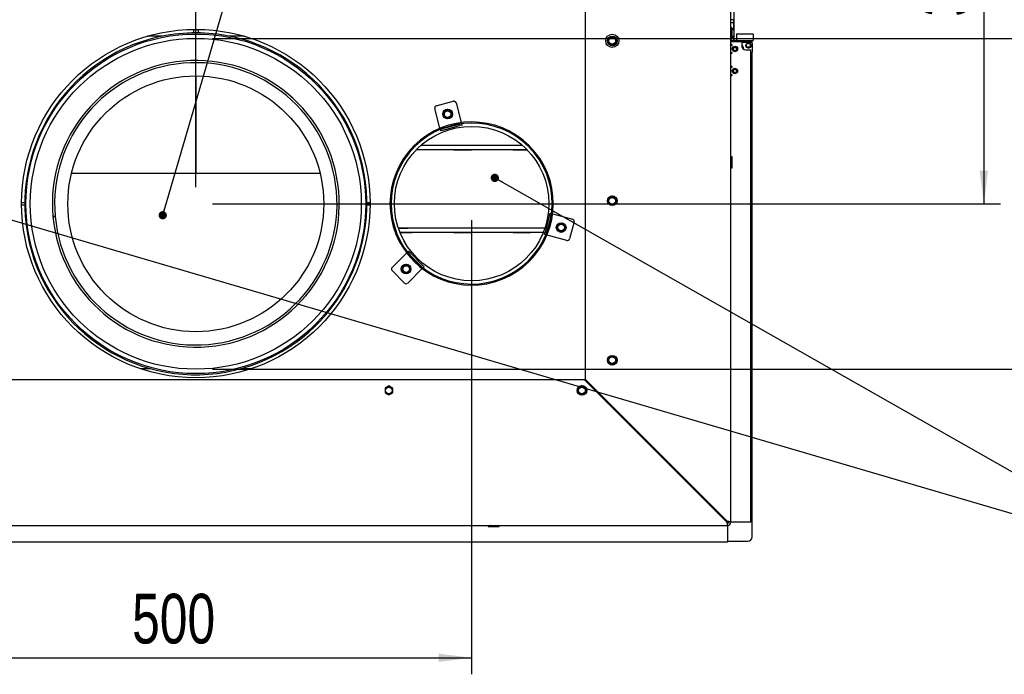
# Paper-space layout 'bovenaanzicht' of a CAD drawing. Header units: millimetres. Extents: x 21 to 204, y 7 to 289.
# Tile 7 of 19: x 78 to 137, y 104 to 143. Entities that reach past the tile are written whole.
import ezdxf

# ---------------------------------------------------------------- set-up
doc = ezdxf.new("R2010")
doc.units = ezdxf.units.MM
doc.layers.add('MATEN', color=7, linetype='Continuous')
doc.styles.add('SLDTEXTSTYLE4', font='TXT', dxfattribs={"width": 0.75})
doc.dimstyles.new('SLDDIMSTYLE4', dxfattribs={"dimtxt": 3, "dimasz": 2, "dimexe": 0, "dimexo": 0.0625, "dimgap": 0.75, "dimtad": 1, "dimdec": 0, "dimlfac": 15, "dimrnd": 1e-09, "dimzin": 12, "dimdsep": 46, "dimtxsty": 'SLDTEXTSTYLE4', "dimsah": 1, "dimcen": 0.09, "dimadec": 0, "dimazin": 3, "dimtfac": 1, "dimtmove": 0, "dimatfit": 0, "dimfxl": 0, "dimfrac": 2, "dimtolj": 1, "dimtzin": 12, "dimarcsym": 0})
doc.dimstyles.new('SLDDIMSTYLE5', dxfattribs={"dimtxt": 3, "dimasz": 2, "dimexe": 0, "dimexo": 0.0625, "dimgap": 0.75, "dimtad": 1, "dimdec": 0, "dimlfac": 15, "dimrnd": 1e-09, "dimzin": 12, "dimdsep": 46, "dimtxsty": 'SLDTEXTSTYLE4', "dimsah": 1, "dimcen": 0.09, "dimadec": 0, "dimazin": 3, "dimtfac": 1, "dimtofl": 0, "dimtmove": 0, "dimatfit": 3, "dimfxl": 0, "dimfrac": 2, "dimtolj": 1, "dimtzin": 12, "dimarcsym": 0})
doc.dimstyles.new('SLDDIMSTYLE6', dxfattribs={"dimtxt": 0.18, "dimasz": 0.5, "dimexe": 0, "dimexo": 0.0625, "dimgap": 0, "dimtad": 0, "dimtih": 1, "dimtoh": 1, "dimdec": 0, "dimrnd": 1e-09, "dimzin": 0, "dimdsep": 46, "dimtxsty": 'Standard', "dimblk1": 'DOT', "dimblk2": 'DOT', "dimsah": 1, "dimcen": 0.09, "dimadec": 0, "dimazin": 0, "dimtfac": 0.5, "dimtdec": 0, "dimtofl": 0, "dimtmove": 0, "dimatfit": 3, "dimldrblk": 'DOT', "dimfxl": 0, "dimfrac": 2, "dimtolj": 1, "dimtzin": 0, "dimarcsym": 0})

# ---------------------------------------------------------------- blocks, each defined once
blk = doc.blocks.new('_D_48')
at = {"layer": 'MATEN'}
for p, q in [((66.674, 133.307), (66.674, 163.26)), ((76.674, 133.307), (76.674, 163.26)), ((66.674, 162.26), (60.674, 162.26)), ((66.674, 162.26), (76.674, 162.26)), ((76.674, 162.26), (82.674, 162.26))]:
    blk.add_line(p, q, dxfattribs=at)
for points in [[(66.674, 162.26), (64.674, 162.51), (64.674, 162.01)], [(76.674, 162.26), (78.674, 162.01), (78.674, 162.51)]]:
    blk.add_solid(points, dxfattribs=at)
at = {"layer": 'MATEN', "char_height": 3, "attachment_point": 1, "style": 'SLDTEXTSTYLE4'}
for s, insert in [('%%c', (59.633, 166.128)), ('150', (64.053, 166.128)), ('(2x)', (71.638, 166.128))]:
    blk.add_mtext(s, dxfattribs=dict(at, insert=insert))
blk = doc.blocks.new('_D_49')
at = {"layer": 'MATEN'}
for p, q in [((89.341, 142.291), (143.768, 142.291)), ((142.768, 122.291), (142.768, 142.291)), ((89.341, 122.291), (143.768, 122.291))]:
    blk.add_line(p, q, dxfattribs=at)
for points in [[(142.768, 142.291), (142.518, 140.291), (143.018, 140.291)], [(142.768, 122.291), (143.018, 124.291), (142.518, 124.291)]]:
    blk.add_solid(points, dxfattribs=at)
at = {"layer": 'MATEN', "char_height": 3, "attachment_point": 1, "rotation": 90, "style": 'SLDTEXTSTYLE4'}
for s, insert in [('300', (138.901, 130.645)), ('%%c', (138.901, 126.225))]:
    blk.add_mtext(s, dxfattribs=dict(at, insert=insert))
blk = doc.blocks.new('_D_51')
at = {"layer": 'MATEN'}
for p, q in [((71.674, 131.307), (71.674, 103.844)), ((105.007, 131.307), (105.007, 103.844)), ((71.674, 104.844), (105.007, 104.844))]:
    blk.add_line(p, q, dxfattribs=at)
for points in [[(71.674, 104.844), (73.674, 104.594), (73.674, 105.094)], [(105.007, 104.844), (103.007, 105.094), (103.007, 104.594)]]:
    blk.add_solid(points, dxfattribs=at)
at = {"layer": 'MATEN', "insert": (84.49, 108.711), "char_height": 3, "attachment_point": 1, "style": 'SLDTEXTSTYLE4'}
blk.add_mtext('500', dxfattribs=at)
blk = doc.blocks.new('_D_52')
at = {"layer": 'MATEN'}
for p, q in [((99.674, 154.707), (136.958, 154.707)), ((135.958, 154.707), (135.958, 132.291)), ((89.341, 132.291), (136.958, 132.291))]:
    blk.add_line(p, q, dxfattribs=at)
for points in [[(135.958, 154.707), (135.708, 152.707), (136.208, 152.707)], [(135.958, 132.291), (136.208, 134.291), (135.708, 134.291)]]:
    blk.add_solid(points, dxfattribs=at)
at = {"layer": 'MATEN', "insert": (132.09, 143.603), "char_height": 3, "attachment_point": 1, "rotation": 90, "style": 'SLDTEXTSTYLE4'}
blk.add_mtext('336', dxfattribs=at)
blk = doc.blocks.new('_D_53')
at = {"layer": 'MATEN'}
for p, q in [((53.807, 153.941), (53.807, 171.813)), ((88.341, 133.291), (88.341, 171.813)), ((53.807, 170.813), (88.341, 170.813))]:
    blk.add_line(p, q, dxfattribs=at)
for points in [[(53.807, 170.813), (55.807, 170.563), (55.807, 171.063)], [(88.341, 170.813), (86.341, 171.063), (86.341, 170.563)]]:
    blk.add_solid(points, dxfattribs=at)
at = {"layer": 'MATEN', "insert": (65.923, 174.68), "char_height": 3, "attachment_point": 1, "style": 'SLDTEXTSTYLE4'}
blk.add_mtext('518', dxfattribs=at)
blk = doc.blocks.new('_D_54')
at = {"layer": 'MATEN'}
for p, q in [((88.341, 133.291), (88.341, 171.945)), ((122.874, 153.341), (122.874, 171.945)), ((88.341, 170.945), (122.874, 170.945))]:
    blk.add_line(p, q, dxfattribs=at)
for points in [[(88.341, 170.945), (90.341, 170.695), (90.341, 171.195)], [(122.874, 170.945), (120.874, 171.195), (120.874, 170.695)]]:
    blk.add_solid(points, dxfattribs=at)
at = {"layer": 'MATEN', "insert": (101.482, 174.813), "char_height": 3, "attachment_point": 1, "style": 'SLDTEXTSTYLE4'}
blk.add_mtext('518', dxfattribs=at)
blk = doc.blocks.new('_DOT')
at = {"color": 0, "linetype": 'ByBlock', "lineweight": -2}
blk.add_line((-0.5, 0), (-1, 0), dxfattribs=at)
at = {"color": 0, "linetype": 'ByBlock', "const_width": 0.5}
blk.add_lwpolyline([(-0.25, 0, 1), (0.25, 0, 1)], format="xyb", close=True, dxfattribs=at)

psp = doc.layouts.new('bovenaanzicht')

# ---------------------------------------------------------------- linework, layer by layer
at = {"color": 7, "linetype": 'Continuous', "lineweight": 25}
for p, q in [((120.674, 113.041), (120.674, 148.841)), ((120.879, 142.174), (120.879, 148.774)), ((111.874, 148.507), (111.874, 121.688)), ((120.857, 143.424), (120.674, 143.424)), ((120.857, 143.224), (120.857, 143.424)), ((88.207, 142.84), (88.207, 142.623)), ((88.474, 142.84), (88.474, 142.623)), ((120.857, 143.224), (120.674, 143.224)), ((120.736, 142.934), (120.674, 142.934)), ((120.736, 142.934), (120.736, 142.301)), ((120.857, 142.774), (120.857, 143.224)), ((86.317, 142.424), (85.407, 142.424)), ((91.274, 142.424), (90.364, 142.424)), ((113.391, 142.343), (113.274, 142.275)), ((113.274, 142.275), (113.274, 142.141)), ((113.507, 142.41), (113.391, 142.343)), ((113.624, 142.343), (113.507, 142.41)), ((113.741, 142.275), (113.624, 142.343)), ((113.741, 142.141), (113.741, 142.275)), ((120.674, 142.301), (120.736, 142.301)), ((120.857, 142.774), (120.857, 142.461)), ((120.857, 142.174), (120.857, 142.461)), ((121.011, 142.574), (121.011, 142.174)), ((121.011, 142.574), (121.077, 142.574)), ((121.077, 142.574), (121.944, 142.574)), ((121.944, 142.574), (122.011, 142.574)), ((122.011, 142.574), (122.011, 142.174)), ((113.274, 142.006), (113.391, 141.939)), ((113.391, 141.939), (113.507, 141.871)), ((113.507, 141.871), (113.624, 141.939)), ((113.624, 141.939), (113.741, 142.006)), ((120.674, 142.107), (120.741, 142.107)), ((120.741, 141.924), (120.674, 141.924)), ((120.674, 141.891), (120.741, 141.891)), ((120.676, 141.891), (120.714, 141.924)), ((120.741, 142.174), (121.741, 142.174)), ((120.741, 142.107), (121.324, 142.107)), ((120.741, 141.891), (120.741, 141.924)), ((121.324, 142.107), (121.324, 141.857)), ((121.324, 142.107), (121.741, 142.107)), ((121.324, 142.057), (121.897, 142.057)), ((121.424, 141.76), (121.344, 141.76)), ((121.574, 141.607), (121.874, 141.607)), ((121.623, 141.758), (121.619, 141.758)), ((121.625, 141.958), (121.621, 141.958)), ((121.623, 141.758), (121.625, 141.958)), ((121.656, 141.758), (121.623, 141.758)), ((121.658, 141.958), (121.625, 141.958)), ((121.823, 141.757), (121.656, 141.758)), ((121.825, 141.957), (121.658, 141.958)), ((121.741, 142.174), (121.944, 142.174)), ((121.741, 142.107), (121.741, 142.174)), ((121.957, 142.107), (121.741, 142.107)), ((121.856, 141.757), (121.823, 141.757)), ((121.858, 141.957), (121.825, 141.957)), ((121.856, 141.757), (121.858, 141.957)), ((121.86, 141.757), (121.856, 141.757)), ((121.862, 141.957), (121.858, 141.957)), ((121.874, 113.041), (121.874, 141.607)), ((121.944, 142.174), (122.011, 142.174)), ((121.957, 142.02), (121.957, 142.107)), ((121.964, 141.991), (121.964, 141.457)), ((120.741, 141.424), (120.674, 141.424)), ((120.674, 141.391), (120.741, 141.391)), ((120.741, 141.391), (120.741, 141.424)), ((121.897, 141.391), (121.874, 141.391)), ((121.957, 112.157), (121.957, 141.428)), ((120.741, 140.591), (120.674, 140.591)), ((120.674, 140.557), (120.741, 140.557)), ((120.741, 140.557), (120.741, 140.591)), ((88.341, 140.024), (88.341, 134.127)), ((120.741, 140.091), (120.674, 140.091)), ((120.674, 140.057), (120.741, 140.057)), ((120.741, 140.059), (120.7, 140.091)), ((120.741, 140.057), (120.741, 140.091)), ((103.095, 136.868), (102.776, 138.059)), ((102.87, 138.223), (103.9, 138.499)), ((104.064, 138.404), (104.383, 137.213)), ((103.441, 137.919), (103.324, 137.851)), ((103.324, 137.851), (103.324, 137.717)), ((103.324, 137.582), (103.441, 137.515)), ((103.558, 137.986), (103.441, 137.919)), ((103.441, 137.515), (103.558, 137.447)), ((103.674, 137.919), (103.558, 137.986)), ((103.558, 137.447), (103.674, 137.515)), ((103.791, 137.851), (103.674, 137.919)), ((103.674, 137.515), (103.791, 137.582)), ((103.791, 137.717), (103.791, 137.851)), ((103.095, 136.868), (103.098, 136.856)), ((103.241, 136.838), (104.271, 137.114)), ((103.267, 136.741), (104.297, 137.017)), ((104.271, 137.114), (104.305, 137.123)), ((104.426, 137.052), (104.297, 137.017)), ((104.386, 137.201), (104.383, 137.213)), ((104.403, 137.136), (104.426, 137.052)), ((103.138, 136.707), (103.116, 136.791)), ((103.267, 136.741), (103.138, 136.707)), ((103.207, 136.829), (103.241, 136.838)), ((108.075, 135.824), (101.939, 135.824)), ((103.941, 135.844), (104.993, 135.844)), ((103.941, 135.824), (103.941, 135.844)), ((104.822, 135.844), (104.822, 135.824)), ((104.993, 135.844), (104.993, 135.824)), ((107.516, 135.844), (108.052, 135.844)), ((107.516, 135.824), (107.516, 135.844)), ((108.496, 135.796), (108.448, 135.749)), ((108.512, 135.78), (108.464, 135.733)), ((108.356, 135.557), (101.658, 135.557)), ((103.941, 135.537), (103.941, 135.557)), ((104.993, 135.537), (103.941, 135.537)), ((104.822, 135.557), (104.822, 135.537)), ((104.993, 135.557), (104.993, 135.537)), ((107.516, 135.537), (107.516, 135.557)), ((108.375, 135.537), (107.516, 135.537)), ((120.741, 135.124), (120.674, 135.124)), ((120.741, 134.457), (120.741, 135.124)), ((120.707, 134.64), (120.707, 134.991)), ((120.707, 134.591), (120.707, 134.64)), ((95.853, 134.127), (80.828, 134.127)), ((120.674, 134.457), (120.741, 134.457)), ((113.391, 132.676), (113.274, 132.609)), ((113.507, 132.744), (113.391, 132.676)), ((113.624, 132.676), (113.507, 132.744)), ((113.741, 132.609), (113.624, 132.676)), ((78.007, 132.357), (77.807, 132.357)), ((77.807, 132.224), (78.007, 132.224)), ((98.874, 132.357), (98.674, 132.357)), ((98.674, 132.224), (98.874, 132.224)), ((113.274, 132.609), (113.274, 132.474)), ((113.274, 132.339), (113.391, 132.272)), ((113.391, 132.272), (113.507, 132.205)), ((113.507, 132.205), (113.624, 132.272)), ((113.624, 132.272), (113.741, 132.339)), ((113.741, 132.474), (113.741, 132.609)), ((79.841, 131.536), (79.708, 131.524)), ((79.708, 131.517), (79.841, 131.529)), ((109.717, 131.597), (109.441, 130.567)), ((109.814, 131.572), (109.538, 130.541)), ((109.717, 131.597), (109.752, 131.726)), ((109.752, 131.726), (109.836, 131.704)), ((109.823, 131.606), (109.814, 131.572)), ((109.913, 131.683), (109.901, 131.686)), ((109.913, 131.683), (111.104, 131.364)), ((110.3, 131.06), (110.183, 130.993)), ((110.183, 130.993), (110.183, 130.858)), ((110.416, 131.127), (110.3, 131.06)), ((110.533, 131.06), (110.416, 131.127)), ((110.65, 130.993), (110.533, 131.06)), ((110.65, 130.858), (110.65, 130.993)), ((111.198, 131.201), (110.922, 130.17)), ((78.232, 130.498), (78.166, 130.487)), ((78.167, 130.48), (78.233, 130.492)), ((100.576, 130.844), (101.419, 130.844)), ((100.583, 130.824), (101.157, 130.824)), ((101.157, 130.557), (100.681, 130.557)), ((101.419, 130.537), (100.689, 130.537)), ((109.432, 130.824), (101.157, 130.824)), ((109.333, 130.557), (101.157, 130.557)), ((101.247, 130.844), (101.247, 130.824)), ((101.247, 130.557), (101.247, 130.537)), ((101.419, 130.844), (101.419, 130.824)), ((101.419, 130.557), (101.419, 130.537)), ((103.941, 130.844), (104.993, 130.844)), ((103.941, 130.824), (103.941, 130.844)), ((103.941, 130.537), (103.941, 130.557)), ((104.993, 130.537), (103.941, 130.537)), ((104.822, 130.844), (104.822, 130.824)), ((104.822, 130.557), (104.822, 130.537)), ((104.993, 130.844), (104.993, 130.824)), ((104.993, 130.557), (104.993, 130.537)), ((107.516, 130.844), (108.568, 130.844)), ((107.516, 130.824), (107.516, 130.844)), ((107.516, 130.537), (107.516, 130.557)), ((108.568, 130.537), (107.516, 130.537)), ((108.397, 130.844), (108.397, 130.824)), ((108.397, 130.557), (108.397, 130.537)), ((108.568, 130.844), (108.568, 130.824)), ((108.568, 130.557), (108.568, 130.537)), ((109.407, 130.438), (109.441, 130.567)), ((109.491, 130.416), (109.407, 130.438)), ((109.538, 130.541), (109.529, 130.507)), ((109.556, 130.398), (109.568, 130.395)), ((110.759, 130.076), (109.568, 130.395)), ((110.183, 130.723), (110.3, 130.656)), ((110.3, 130.656), (110.416, 130.589)), ((110.416, 130.589), (110.533, 130.656)), ((110.533, 130.656), (110.65, 130.723)), ((100.199, 128.442), (101.071, 129.314)), ((101.079, 129.322), (101.071, 129.314)), ((101.127, 129.37), (101.189, 129.432)), ((101.212, 129.267), (101.187, 129.292)), ((101.189, 129.432), (101.283, 129.338)), ((101.967, 128.513), (101.212, 129.267)), ((102.037, 128.583), (101.283, 129.338)), ((100.931, 128.55), (100.814, 128.482)), ((101.047, 128.617), (100.931, 128.55)), ((101.164, 128.55), (101.047, 128.617)), ((101.281, 128.482), (101.164, 128.55)), ((101.992, 128.488), (101.967, 128.513)), ((102.037, 128.583), (102.132, 128.489)), ((100.953, 127.499), (100.199, 128.253)), ((100.814, 128.482), (100.814, 128.348)), ((100.814, 128.213), (100.931, 128.146)), ((100.931, 128.146), (101.047, 128.078)), ((101.047, 128.078), (101.164, 128.146)), ((102.014, 128.371), (101.142, 127.499)), ((101.164, 128.146), (101.281, 128.213)), ((101.281, 128.348), (101.281, 128.482)), ((102.014, 128.371), (102.022, 128.38)), ((102.132, 128.489), (102.07, 128.427)), ((113.391, 123.037), (113.274, 122.97)), ((113.274, 122.97), (113.274, 122.835)), ((113.274, 122.7), (113.391, 122.633)), ((113.507, 123.104), (113.391, 123.037)), ((113.391, 122.633), (113.507, 122.566)), ((113.624, 123.037), (113.507, 123.104)), ((113.507, 122.566), (113.624, 122.633)), ((113.741, 122.97), (113.624, 123.037)), ((113.624, 122.633), (113.741, 122.7)), ((113.741, 122.835), (113.741, 122.97)), ((84.981, 122.324), (85.612, 122.324)), ((91.069, 122.324), (91.7, 122.324)), ((111.827, 121.641), (64.854, 121.641)), ((111.827, 121.641), (120.427, 113.041)), ((120.474, 113.088), (111.874, 121.688)), ((99.891, 121.209), (99.774, 121.142)), ((99.774, 121.142), (99.774, 121.007)), ((99.774, 120.873), (99.891, 120.805)), ((100.007, 121.277), (99.891, 121.209)), ((99.891, 120.805), (100.007, 120.738)), ((100.124, 121.209), (100.007, 121.277)), ((100.007, 120.738), (100.124, 120.805)), ((100.241, 121.142), (100.124, 121.209)), ((100.124, 120.805), (100.241, 120.873)), ((100.241, 121.007), (100.241, 121.142)), ((111.557, 121.209), (111.441, 121.142)), ((111.441, 121.142), (111.441, 121.007)), ((111.441, 120.873), (111.557, 120.805)), ((111.674, 121.277), (111.557, 121.209)), ((111.557, 120.805), (111.674, 120.738)), ((111.791, 121.209), (111.674, 121.277)), ((111.674, 120.738), (111.791, 120.805)), ((111.907, 121.142), (111.791, 121.209)), ((111.791, 120.805), (111.907, 120.873)), ((111.907, 121.007), (111.907, 121.142)), ((112.993, 120.474), (113.088, 120.474)), ((113.143, 120.324), (113.238, 120.324)), ((114.507, 119.055), (114.601, 118.866)), ((114.65, 118.912), (114.65, 118.817)), ((115.701, 117.777), (114.913, 118.566)), ((115.746, 117.816), (115.699, 117.769)), ((115.701, 117.777), (115.701, 117.86)), ((115.69, 117.777), (115.701, 117.777)), ((116.179, 117.383), (116.179, 117.289)), ((116.404, 117.158), (116.404, 117.064)), ((116.404, 117.157), (116.404, 117.063)), ((116.584, 116.977), (116.49, 116.977)), ((116.784, 116.777), (116.69, 116.777)), ((116.865, 116.696), (116.865, 116.602)), ((116.866, 116.696), (116.866, 116.602)), ((116.984, 116.577), (116.89, 116.577)), ((117.184, 116.377), (117.09, 116.377)), ((117.102, 116.377), (117.102, 116.365)), ((117.102, 116.377), (117.102, 116.365)), ((118.374, 115.188), (118.374, 115.094)), ((118.484, 115.011), (118.457, 115.011)), ((118.718, 114.844), (118.691, 114.824)), ((118.738, 114.824), (118.643, 114.824)), ((119.542, 114.019), (119.542, 114.005)), ((119.557, 114.005), (119.557, 113.91)), ((119.793, 113.769), (119.698, 113.769)), ((119.758, 113.736), (119.732, 113.736)), ((119.793, 113.754), (119.807, 113.754)), ((56.207, 112.841), (120.474, 112.841)), ((106.011, 112.841), (106.011, 112.774)), ((106.011, 112.774), (106.677, 112.774)), ((106.144, 112.807), (106.193, 112.807)), ((106.193, 112.807), (106.544, 112.807)), ((106.677, 112.774), (106.677, 112.841)), ((120.474, 112.841), (120.474, 112.974)), ((120.474, 112.841), (120.474, 112.774)), ((120.474, 112.774), (120.474, 111.841)), ((120.674, 113.041), (120.541, 113.041)), ((120.741, 113.041), (120.674, 113.041)), ((121.874, 113.041), (120.741, 113.041)), ((120.474, 111.891), (121.691, 111.891)), ((120.474, 111.841), (56.207, 111.841))]:
    psp.add_line(p, q, dxfattribs=at)
at = {"color": 7, "linetype": 'Continuous', "lineweight": 25, "flags": 128}
for points in [[(120.714, 141.391), (120.703, 141.399), (120.676, 141.424)], [(120.7, 140.557), (120.714, 140.57), (120.741, 140.589)], [(118.612, 114.856), (118.657, 114.895), (118.662, 114.9)], [(118.621, 114.846), (118.666, 114.885), (118.672, 114.89)]]:
    psp.add_lwpolyline(points, dxfattribs=at)
at = {"color": 7, "linetype": 'Continuous', "lineweight": 25}
for centre, radius in [((88.341, 132.307), 10.533), ((88.341, 132.291), 10.267), ((113.507, 142.141), 0.4), ((113.507, 142.141), 0.293), ((113.507, 142.141), 0.2), ((120.914, 141.657), 0.167), ((120.914, 141.657), 0.1), ((121.741, 141.857), 0.157), ((120.914, 140.324), 0.167), ((120.914, 140.324), 0.1), ((88.341, 132.291), 7.733), ((103.558, 137.717), 0.293), ((103.558, 137.717), 0.2), ((105.007, 132.307), 4.667), ((113.507, 132.474), 0.293), ((113.507, 132.474), 0.2), ((110.416, 130.858), 0.293), ((110.416, 130.858), 0.2), ((101.047, 128.348), 0.293), ((101.047, 128.348), 0.2), ((113.507, 122.835), 0.293), ((113.507, 122.835), 0.2), ((100.007, 121.007), 0.2), ((111.674, 121.007), 0.293), ((111.674, 121.007), 0.2)]:
    psp.add_circle(centre, radius, dxfattribs=at)
for centre, radius, start, end in [((120.483, 142.617), 0.405, 22.7397, 51.38111), ((88.341, 132.291), 10.333, 190.09199, 190.05502), ((113.507, 142.141), 0.233, 120, 180), ((113.507, 142.141), 0.233, 60, 120), ((113.507, 142.141), 0.233, 0, 60), ((120.741, 142.241), 0.0667, 180, 270), ((120.483, 142.617), 0.405, 308.61889, 337.2603), ((113.507, 142.141), 0.233, 180, 240), ((113.507, 142.141), 0.233, 240, 300), ((113.507, 142.141), 0.233, 300, 0), ((120.741, 142.241), 0.133, 240, 270), ((121.131, 141.64), 0.317, 0.39641, 52.37243), ((121.574, 141.857), 0.25, 180, 270), ((121.731, 141.881), 0.157, 231.48514, 307.71321), ((121.897, 141.991), 0.0667, 0, 90), ((121.897, 141.457), 0.0667, 270, 0), ((88.341, 132.291), 8.667, 185.1202, 185.07613), ((88.341, 132.291), 8.533, 185.1202, 185.07613), ((102.905, 138.094), 0.133, 105, 195), ((103.935, 138.37), 0.133, 15, 105), ((103.558, 137.717), 0.233, 120, 180), ((103.558, 137.717), 0.233, 180, 240), ((103.558, 137.717), 0.233, 60, 120), ((103.558, 137.717), 0.233, 240, 300), ((103.558, 137.717), 0.233, 0, 60), ((103.558, 137.717), 0.233, 300, 0), ((105.007, 132.307), 4.933, 45, 44.73675), ((105.007, 132.307), 4.867, 45, 44.73675), ((120.691, 134.991), 0.0167, 0, 180), ((120.691, 134.591), 0.0167, 180, 360), ((113.507, 132.474), 0.233, 120, 180), ((113.507, 132.474), 0.233, 60, 120), ((113.507, 132.474), 0.233, 0, 60), ((113.507, 132.474), 0.233, 180, 240), ((113.507, 132.474), 0.233, 240, 300), ((113.507, 132.474), 0.233, 300, 0), ((110.416, 130.858), 0.233, 120, 180), ((110.416, 130.858), 0.233, 60, 120), ((110.416, 130.858), 0.233, 0, 60), ((111.07, 131.235), 0.133, 345, 75), ((110.416, 130.858), 0.233, 180, 240), ((110.416, 130.858), 0.233, 240, 300), ((110.416, 130.858), 0.233, 300, 0), ((110.793, 130.205), 0.133, 255, 345), ((101.047, 128.348), 0.233, 120, 180), ((101.047, 128.348), 0.233, 60, 120), ((101.047, 128.348), 0.233, 0, 60), ((100.293, 128.348), 0.133, 135, 225), ((101.047, 128.348), 0.233, 180, 240), ((101.047, 128.348), 0.233, 240, 300), ((101.047, 128.348), 0.233, 300, 0), ((101.047, 127.593), 0.133, 225, 315), ((113.507, 122.835), 0.233, 120, 180), ((113.507, 122.835), 0.233, 180, 240), ((113.507, 122.835), 0.233, 60, 120), ((113.507, 122.835), 0.233, 240, 300), ((113.507, 122.835), 0.233, 0, 60), ((113.507, 122.835), 0.233, 300, 0), ((100.007, 121.007), 0.233, 120, 180), ((100.007, 121.007), 0.233, 180, 240), ((100.007, 121.007), 0.233, 60, 120), ((100.007, 121.007), 0.233, 240, 300), ((100.007, 121.007), 0.233, 0, 60), ((100.007, 121.007), 0.233, 300, 0), ((111.674, 121.007), 0.233, 120, 180), ((111.674, 121.007), 0.233, 180, 240), ((111.674, 121.007), 0.233, 60, 120), ((111.674, 121.007), 0.233, 240, 300), ((111.674, 121.007), 0.233, 0, 60), ((111.674, 121.007), 0.233, 300, 0), ((118.374, 115.177), 0.2, 297.76432, 317.12217), ((119.691, 113.902), 0.18, 145.44981, 164.55256), ((119.691, 113.902), 0.18, 285.44744, 304.55019), ((106.144, 112.824), 0.0167, 90, 270), ((106.544, 112.824), 0.0167, 270, 90), ((120.474, 113.041), 0.0667, 270, 0), ((120.474, 113.041), 0.2, 270, 0), ((121.691, 112.157), 0.267, 270, 360)]:
    psp.add_arc(centre, radius, start, end, dxfattribs=at)
for points, knots in [([(113.274, 142.141), (113.274, 142.107), (113.274, 142.062), (113.274, 142.017), (113.274, 142.006)], [0, 0, 0, 0, 0.750835, 1, 1, 1, 1]), ([(113.741, 142.006), (113.741, 142.017), (113.741, 142.062), (113.741, 142.107), (113.741, 142.141)], [0, 0, 0, 0, 0.249165, 1, 1, 1, 1]), ([(103.324, 137.717), (103.324, 137.683), (103.324, 137.638), (103.324, 137.593), (103.324, 137.582)], [0, 0, 0, 0, 0.750835, 1, 1, 1, 1]), ([(103.791, 137.582), (103.791, 137.593), (103.791, 137.638), (103.791, 137.683), (103.791, 137.717)], [0, 0, 0, 0, 0.249165, 1, 1, 1, 1]), ([(113.274, 132.474), (113.274, 132.44), (113.274, 132.395), (113.274, 132.35), (113.274, 132.339)], [0, 0, 0, 0, 0.750835, 1, 1, 1, 1]), ([(113.741, 132.339), (113.741, 132.35), (113.741, 132.395), (113.741, 132.44), (113.741, 132.474)], [0, 0, 0, 0, 0.249165, 1, 1, 1, 1]), ([(110.183, 130.858), (110.183, 130.824), (110.183, 130.779), (110.183, 130.734), (110.183, 130.723)], [0, 0, 0, 0, 0.750835, 1, 1, 1, 1]), ([(110.65, 130.723), (110.65, 130.734), (110.65, 130.779), (110.65, 130.824), (110.65, 130.858)], [0, 0, 0, 0, 0.249165, 1, 1, 1, 1]), ([(100.814, 128.348), (100.814, 128.314), (100.814, 128.269), (100.814, 128.224), (100.814, 128.213)], [0, 0, 0, 0, 0.750835, 1, 1, 1, 1]), ([(101.281, 128.213), (101.281, 128.224), (101.281, 128.269), (101.281, 128.314), (101.281, 128.348)], [0, 0, 0, 0, 0.249165, 1, 1, 1, 1]), ([(113.274, 122.835), (113.274, 122.801), (113.274, 122.756), (113.274, 122.711), (113.274, 122.7)], [0, 0, 0, 0, 0.750835, 1, 1, 1, 1]), ([(113.741, 122.7), (113.741, 122.711), (113.741, 122.756), (113.741, 122.801), (113.741, 122.835)], [0, 0, 0, 0, 0.249165, 1, 1, 1, 1]), ([(99.774, 121.007), (99.774, 120.974), (99.774, 120.929), (99.774, 120.884), (99.774, 120.873)], [0, 0, 0, 0, 0.750835, 1, 1, 1, 1]), ([(100.241, 120.873), (100.241, 120.884), (100.241, 120.929), (100.241, 120.974), (100.241, 121.007)], [0, 0, 0, 0, 0.249165, 1, 1, 1, 1]), ([(111.441, 121.007), (111.441, 120.974), (111.441, 120.929), (111.441, 120.884), (111.441, 120.873)], [0, 0, 0, 0, 0.750835, 1, 1, 1, 1]), ([(111.907, 120.873), (111.907, 120.884), (111.907, 120.929), (111.907, 120.974), (111.907, 121.007)], [0, 0, 0, 0, 0.249165, 1, 1, 1, 1])]:
    psp.add_open_spline(points, degree=3, knots=knots, dxfattribs=at)
for points in [[(120.674, 113.041), (120.671, 113.045), (120.665, 113.053), (120.619, 113.064), (120.552, 113.076), (120.5, 113.084), (120.474, 113.088)], [(120.541, 113.041), (120.54, 113.045), (120.537, 113.053), (120.522, 113.064), (120.5, 113.076), (120.483, 113.084), (120.474, 113.088)], [(120.427, 113.041), (120.431, 113.015), (120.438, 112.962), (120.45, 112.896), (120.462, 112.85), (120.47, 112.844), (120.474, 112.841)], [(120.427, 113.041), (120.431, 113.032), (120.438, 113.015), (120.45, 112.993), (120.462, 112.977), (120.47, 112.975), (120.474, 112.974)]]:
    psp.add_open_spline(points, degree=3, dxfattribs=at)
at = {"layer": 'MATEN'}
psp.add_circle((88.341, 132.291), 10, dxfattribs=at)

# ---------------------------------------------------------------- dimensions: what is measured, and where the dimension line sits
for base, p1, p2, angle, picture, middle in [((88.341, 170.813), (53.807, 152.941), (88.341, 132.291), 0, '_D_53', (69.153, 170.813)), ((122.874, 170.945), (88.341, 132.291), (122.874, 152.341), 0, '_D_54', (104.712, 170.945)), ((135.958, 132.291), (98.674, 154.707), (88.341, 132.291), 90, '_D_52', (135.958, 146.833)), ((105.007, 104.844), (71.674, 132.307), (105.007, 132.307), 0, '_D_51', (87.72, 104.844))]:
    dim = psp.add_linear_dim(base=base, p1=p1, p2=p2, angle=angle, dimstyle='SLDDIMSTYLE5', dxfattribs=at)
    dim.commit()
    dim.dimension.update_dxf_attribs({"geometry": picture, "text_midpoint": middle, "dimtype": 160})
dim = psp.add_linear_dim(base=(76.674, 164.64), p1=(66.674, 132.307), p2=(76.674, 132.307), text='%%c<> (2x)', dimstyle='SLDDIMSTYLE4', dxfattribs=at)
dim.commit()
dim.dimension.update_dxf_attribs({"geometry": '_D_48', "text_midpoint": (69.153, 164.64), "dimtype": 160})
dim = psp.add_linear_dim(base=(142.768, 142.291), p1=(88.341, 122.291), p2=(88.341, 142.291), angle=90, text='%%c<>', dimstyle='SLDDIMSTYLE5', dxfattribs=at)
dim.commit()
dim.dimension.update_dxf_attribs({"geometry": '_D_49', "text_midpoint": (142.768, 131.665), "dimtype": 160})

# ---------------------------------------------------------------- leaders
for points in [[(86.341, 131.601), (99.046, 174.972)], [(106.408, 133.858), (146.806, 110.887), (184.68, 110.887)], [(73.075, 132.525), (146.806, 110.887), (184.68, 110.887)]]:
    psp.add_leader(points, dimstyle='SLDDIMSTYLE6', dxfattribs=at)

doc.saveas('drawing.dxf')
